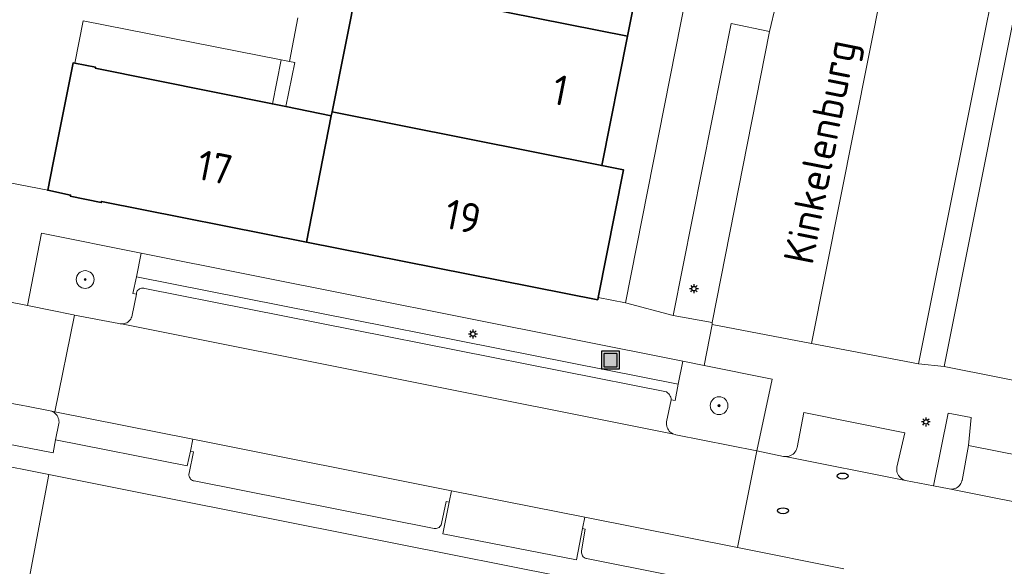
# Model space of a CAD drawing. Header units: metres. Extents: x 152610 to 160096, y 456114 to 462495.
# Tile 134 of 256: x 156635 to 156680, y 459096 to 459121. Entities that reach past the tile are written whole.
import ezdxf
from ezdxf.enums import TextEntityAlignment as Align

# ---------------------------------------------------------------- set-up
doc = ezdxf.new("R2010")
doc.units = ezdxf.units.M
doc.header["$LTSCALE"] = 0.5
doc.layers.get('0').update_dxf_attribs({"linetype": 'CONTINUOUS'})
for name, color, linetype, lineweight in [('B-PV-GR-BEPLANTING_CULTUUR_BODEMBEDEKKER-GV', 251, 'CONTINUOUS', 18), ('B-PV-GR-BOOM-S', 251, 'CONTINUOUS', 25), ('B-PV-GR-HAAG-GV', 251, 'CONTINUOUS', 13), ('B-PV-IE-MEUBILAIR-S', 251, 'CONTINUOUS', 25), ('B-PV-IE-MEUBILAIR_WEGMEUBILAIR_AFVALBAK-S', 251, 'CONTINUOUS', 25), ('B-PV-OG-BEBOUWING-GV', 6, 'CONTINUOUS', 35), ('B-PV-OG-BEBOUWING-T18', 1, 'CONTINUOUS', 18), ('B-PV-OG-TERREIN_BEGROEID-GV', 251, 'CONTINUOUS', 18), ('B-PV-OG-TOPOGRAFIE-T18', 1, 'CONTINUOUS', 18), ('B-PV-VH-ONVERHARD_ZAND-GV', 251, 'CONTINUOUS', 18), ('B-PV-VH-OPENVERHARDING_BETONSTRAATSTEEN-GV', 251, 'CONTINUOUS', 18), ('B-PV-VH-OPENVERHARDING_TEGEL-GV', 251, 'CONTINUOUS', 18)]:
    doc.layers.add(name, color=color, linetype=linetype, lineweight=lineweight)
doc.styles.add('NLCS-ISO', font='NLCS-ISO.ttf')
doc.styles.add('NLCS-ISO-M750-T18', font='NLCS-ISO.ttf', dxfattribs={"height": 1.35})

# ---------------------------------------------------------------- blocks, each defined once
blk = doc.blocks.new('SIE-WEG_AFVALBAK-SO')
h = blk.add_hatch(color=256)
h.dxf.hatch_style = 1
h.paths.add_polyline_path([(-1.5, -1.5), (1.5, -1.5), (1.5, 1.5), (-1.5, 1.5)])
for points in [[(-2, -2), (2, -2), (2, 2), (-2, 2)], [(-1.5, -1.5), (1.5, -1.5), (1.5, 1.5), (-1.5, 1.5)]]:
    blk.add_lwpolyline(points, close=True)
blk = doc.blocks.new('SIE-MEUBILAIR_PAAL_LICHTMAST-SO')
for points in [[(-0.62, 0), (-1, 0)], [(-0.71, 0.71), (-0.44, 0.44)], [(0, 1), (0, 0.62)], [(0.44, 0.44), (0.71, 0.71)], [(1, 0), (0.62, 0)], [(-0.71, -0.71), (-0.44, -0.44)], [(0, -0.62), (0, -1)], [(0.44, -0.44), (0.71, -0.71)]]:
    blk.add_lwpolyline(points)
blk.add_circle((0, 0), 0.5)
blk = doc.blocks.new('SIE-MEUBILAIR_PUT_RIOOLPUT-SO')
blk.add_ellipse((0, 0), major_axis=(1.25, 0), ratio=0.54)
blk = doc.blocks.new('SGR-BOOM_GBKN-SO')
at = {"linetype": 'ByBlock', "lineweight": 18}
h = blk.add_hatch(color=0, dxfattribs=at)
h.dxf.hatch_style = 1
edge = h.paths.add_edge_path()
edge.add_arc((0, 0), 0.25, 0, 360)
at = {"color": 0, "linetype": 'ByBlock', "lineweight": 18}
for radius in [2, 0.25]:
    blk.add_circle((0, 0), radius, dxfattribs=at)
at = {"color": 0, "linetype": 'ByBlock', "lineweight": 18, "style": 'NLCS-ISO'}
blk.add_attdef('SOORT', (2.5, 0), '', height=1.5, dxfattribs=at)

msp = doc.modelspace()

# ---------------------------------------------------------------- linework, layer by layer
at = {"layer": 'B-PV-GR-BEPLANTING_CULTUUR_BODEMBEDEKKER-GV', "flags": 128}
for points in [[(156647.104, 459119.148), (156638.174, 459120.901), (156637.799, 459118.993), (156638.719, 459118.823), (156638.709, 459118.773), (156646.703, 459117.159)], [(156640.79, 459110.434), (156636.282, 459111.333), (156635.65, 459108.079), (156637.731, 459107.653), (156637.778, 459107.644), (156639.776, 459107.269), (156639.835, 459107.254), (156639.896, 459107.247), (156639.957, 459107.248), (156640.017, 459107.257), (156640.076, 459107.274), (156640.132, 459107.298), (156640.184, 459107.33), (156640.232, 459107.368), (156640.275, 459107.412), (156640.311, 459107.461), (156640.34, 459107.514), (156640.363, 459107.571), (156640.378, 459107.63), (156640.378, 459107.633), (156640.566, 459108.585), (156640.402, 459108.623), (156640.578, 459109.372)], [(156665.212, 459105.565), (156665.007, 459104.536), (156664.866, 459103.791), (156664.69, 459103.826), (156664.487, 459102.835), (156664.481, 459102.771), (156664.483, 459102.707), (156664.493, 459102.644), (156664.511, 459102.583), (156664.536, 459102.524), (156664.569, 459102.469), (156664.608, 459102.418), (156664.653, 459102.372), (156664.703, 459102.333), (156664.758, 459102.3), (156664.817, 459102.274), (156664.878, 459102.256), (156664.903, 459102.251), (156668.558, 459101.532), (156669.254, 459104.759), (156666.179, 459105.372)], [(156635.37, 459103.586), (156634.536, 459103.737), (156634.171, 459101.946), (156636.821, 459101.433), (156636.914, 459102.026), (156637.073, 459102.757), (156637.078, 459102.813), (156637.075, 459102.877), (156637.065, 459102.94), (156637.047, 459103.002), (156637.022, 459103.061), (156636.989, 459103.116), (156636.95, 459103.166), (156636.905, 459103.212), (156636.854, 459103.251), (156636.799, 459103.284), (156636.74, 459103.31), (156636.679, 459103.328), (156635.692, 459103.528)]]:
    msp.add_lwpolyline(points, close=True, dxfattribs=at)
at = {"layer": 'B-PV-GR-HAAG-GV', "flags": 128}
for points in [[(156669.121, 459120.424), (156667.398, 459120.78), (156664.784, 459107.632), (156666.535, 459107.304)], [(156647.47, 459119.076), (156647.104, 459119.148), (156646.703, 459117.159), (156647.31, 459117.037), (156647.711, 459119.025)]]:
    msp.add_lwpolyline(points, close=True, dxfattribs=at)
at = {"layer": 'B-PV-OG-BEBOUWING-GV', "flags": 128}
for points in [[(156663.949, 459126.415), (156651.789, 459128.827), (156650.763, 459123.678), (156648.645, 459124.1), (156648.435, 459123.047), (156650.554, 459122.625), (156662.719, 459120.212)], [(156662.719, 459120.212), (156650.554, 459122.625), (156649.394, 459116.805), (156661.562, 459114.38)], [(156648.245, 459110.934), (156649.358, 459116.623), (156647.31, 459117.037), (156646.703, 459117.159), (156638.709, 459118.773), (156638.719, 459118.823), (156637.799, 459118.993), (156637.716, 459119.008), (156636.816, 459114.504), (156636.569, 459113.268), (156637.598, 459113.053), (156637.587, 459113.004), (156638.985, 459112.715), (156638.995, 459112.764)], [(156661.562, 459114.38), (156649.394, 459116.805), (156649.358, 459116.623), (156648.245, 459110.934), (156661.382, 459108.334), (156661.402, 459108.434), (156662.543, 459114.186)]]:
    msp.add_lwpolyline(points, close=True, dxfattribs=at)
at = {"layer": 'B-PV-OG-TERREIN_BEGROEID-GV', "flags": 128}
for points in [[(156665.212, 459105.565), (156640.79, 459110.434), (156640.578, 459109.372), (156665.007, 459104.536)], [(156678.229, 459103.023), (156677.186, 459103.228), (156676.519, 459099.954), (156677.237, 459099.814), (156677.299, 459099.805), (156677.361, 459099.805), (156677.423, 459099.812), (156677.484, 459099.827), (156677.542, 459099.85), (156677.596, 459099.88), (156677.647, 459099.916), (156677.692, 459099.959), (156677.731, 459100.008), (156677.764, 459100.06), (156677.79, 459100.117), (156677.809, 459100.177), (156677.812, 459100.192), (156678.106, 459101.772)]]:
    msp.add_lwpolyline(points, close=True, dxfattribs=at)
msp.add_lwpolyline([(156635.389, 459093.927), (156636.617, 459100.458), (156633.889, 459101.006), (156633.732, 459100.432), (156633.583, 459099.857), (156633.442, 459099.279), (156633.309, 459098.699), (156633.183, 459098.118), (156633.065, 459097.535), (156632.955, 459096.951), (156632.853, 459096.365), (156632.759, 459095.778)], dxfattribs=at)
at = {"layer": 'B-PV-VH-ONVERHARD_ZAND-GV', "flags": 128}
for points in [[(156669.121, 459120.424), (156667.398, 459120.78), (156664.784, 459107.632), (156666.535, 459107.304)], [(156647.47, 459119.076), (156647.104, 459119.148), (156646.703, 459117.159), (156647.31, 459117.037), (156647.711, 459119.025)]]:
    msp.add_lwpolyline(points, close=True, dxfattribs=at)
at = {"layer": 'B-PV-VH-OPENVERHARDING_BETONSTRAATSTEEN-GV', "flags": 128}
for points in [[(156662.638, 459108.191), (156664.784, 459107.632), (156667.398, 459120.78), (156669.121, 459120.424), (156669.412, 459121.621), (156667.649, 459122.006), (156670.235, 459135.206), (156672.015, 459134.869), (156672.287, 459136.042), (156670.492, 459136.42), (156673.072, 459149.555), (156670.889, 459149.916), (156667.635, 459133.522)], [(156679.38, 459148.342), (156674.866, 459149.202), (156672.287, 459136.042), (156672.015, 459134.869), (156669.412, 459121.621), (156669.121, 459120.424), (156666.535, 459107.304), (156666.547, 459107.219), (156671.019, 459106.37)], [(156684.231, 459147.42), (156679.387, 459148.415), (156679.38, 459148.342), (156671.019, 459106.37), (156675.85, 459105.453), (156680.028, 459126.32)], [(156685.336, 459147.076), (156684.231, 459147.42), (156680.028, 459126.32), (156675.85, 459105.453), (156677.004, 459105.32), (156681.008, 459125.366), (156681.321, 459126.935)], [(156665.007, 459104.536), (156640.578, 459109.372), (156640.402, 459108.623), (156640.566, 459108.585), (156640.567, 459108.599), (156640.574, 459108.646), (156640.588, 459108.692), (156640.611, 459108.734), (156640.639, 459108.771), (156640.674, 459108.804), (156640.714, 459108.83), (156640.757, 459108.849), (156640.804, 459108.86), (156640.851, 459108.864), (156640.898, 459108.859), (156640.944, 459108.847), (156664.475, 459104.181), (156664.498, 459104.167), (156664.545, 459104.132), (156664.586, 459104.091), (156664.621, 459104.045), (156664.649, 459103.994), (156664.671, 459103.94), (156664.684, 459103.884), (156664.69, 459103.826), (156664.866, 459103.791)], [(156632.054, 459108.788), (156630.699, 459109.071), (156629.866, 459104.671), (156630.211, 459104.6), (156631.5, 459104.349), (156634.536, 459103.737), (156635.37, 459103.586), (156635.692, 459103.528), (156636.679, 459103.328), (156636.889, 459103.286), (156637.778, 459107.644), (156637.731, 459107.653), (156635.65, 459108.079)], [(156640.898, 459108.859), (156640.851, 459108.864), (156640.804, 459108.86), (156640.757, 459108.849), (156640.714, 459108.83), (156640.674, 459108.804), (156640.639, 459108.771), (156640.611, 459108.734), (156640.588, 459108.692), (156640.574, 459108.646), (156640.567, 459108.599), (156640.566, 459108.585), (156640.378, 459107.633), (156640.378, 459107.63), (156640.363, 459107.571), (156640.34, 459107.514), (156640.311, 459107.461), (156640.275, 459107.412), (156640.232, 459107.368), (156640.184, 459107.33), (156640.132, 459107.298), (156640.076, 459107.274), (156640.017, 459107.257), (156639.957, 459107.248), (156639.896, 459107.247), (156664.817, 459102.274), (156664.758, 459102.3), (156664.703, 459102.333), (156664.653, 459102.372), (156664.608, 459102.418), (156664.569, 459102.469), (156664.536, 459102.524), (156664.511, 459102.583), (156664.493, 459102.644), (156664.483, 459102.707), (156664.481, 459102.771), (156664.487, 459102.835), (156664.69, 459103.826), (156664.684, 459103.884), (156664.671, 459103.94), (156664.649, 459103.994), (156664.621, 459104.045), (156664.586, 459104.091), (156664.545, 459104.132), (156664.498, 459104.167), (156664.475, 459104.181), (156640.944, 459108.847)], [(156636.889, 459103.286), (156643.112, 459102.049), (156654.781, 459099.73), (156660.799, 459098.534), (156667.69, 459097.165), (156668.558, 459101.532), (156664.903, 459102.251), (156664.878, 459102.256), (156664.817, 459102.274), (156639.896, 459107.247), (156639.835, 459107.254), (156639.776, 459107.269), (156637.778, 459107.644)], [(156643.005, 459101.509), (156643.112, 459102.049), (156636.889, 459103.286), (156636.679, 459103.328), (156636.74, 459103.31), (156636.799, 459103.284), (156636.854, 459103.251), (156636.905, 459103.212), (156636.95, 459103.166), (156636.989, 459103.116), (156637.022, 459103.061), (156637.047, 459103.002), (156637.065, 459102.94), (156637.075, 459102.877), (156637.078, 459102.813), (156637.073, 459102.757), (156636.914, 459102.026), (156642.864, 459100.848)], [(156669.827, 459101.266), (156675.269, 459100.195), (156675.189, 459100.219), (156675.131, 459100.246), (156675.078, 459100.28), (156675.028, 459100.32), (156674.984, 459100.366), (156674.946, 459100.417), (156674.915, 459100.473), (156674.892, 459100.532), (156674.875, 459100.594), (156674.867, 459100.657), (156674.867, 459100.721), (156674.874, 459100.784), (156675.226, 459102.342), (156670.681, 459103.255), (156670.372, 459101.678), (156670.363, 459101.641), (156670.341, 459101.58), (156670.313, 459101.523), (156670.277, 459101.469), (156670.235, 459101.42), (156670.187, 459101.377), (156670.135, 459101.341), (156670.078, 459101.31), (156670.017, 459101.288), (156669.955, 459101.273), (156669.891, 459101.266)], [(156654.68, 459099.22), (156654.781, 459099.73), (156643.112, 459102.049), (156643.005, 459101.509), (156643.145, 459101.48), (156642.948, 459100.518), (156642.94, 459100.471), (156642.94, 459100.424), (156642.948, 459100.377), (156642.964, 459100.332), (156642.987, 459100.29), (156643.016, 459100.253), (156643.052, 459100.221), (156643.092, 459100.196), (156643.136, 459100.177), (156643.173, 459100.168), (156653.994, 459098.029), (156654.042, 459098.023), (156654.09, 459098.025), (156654.137, 459098.035), (156654.182, 459098.053), (156654.223, 459098.078), (156654.259, 459098.109), (156654.29, 459098.146), (156654.315, 459098.188), (156654.332, 459098.233), (156654.336, 459098.249), (156654.537, 459099.246)], [(156660.697, 459098.02), (156660.799, 459098.534), (156654.781, 459099.73), (156654.68, 459099.22), (156654.386, 459097.786), (156660.417, 459096.607)]]:
    msp.add_lwpolyline(points, close=True, dxfattribs=at)
for points in [[(156633.133, 459113.931), (156636.569, 459113.268), (156636.816, 459114.504), (156637.716, 459119.008), (156637.799, 459118.993), (156638.174, 459120.901), (156647.104, 459119.148), (156647.47, 459119.076), (156647.848, 459121.038)], [(156632.054, 459108.788), (156635.65, 459108.079), (156636.282, 459111.333), (156640.79, 459110.434), (156665.212, 459105.565), (156666.179, 459105.372), (156666.547, 459107.219), (156666.535, 459107.304), (156664.784, 459107.632), (156662.638, 459108.191), (156661.402, 459108.434), (156661.382, 459108.334), (156648.245, 459110.934), (156638.995, 459112.764), (156638.985, 459112.715), (156637.587, 459113.004), (156637.598, 459113.053), (156636.569, 459113.268), (156633.133, 459113.931)], [(156725.727, 459095.647), (156677.004, 459105.32), (156675.85, 459105.453), (156671.019, 459106.37), (156666.547, 459107.219), (156666.179, 459105.372), (156669.254, 459104.759), (156668.558, 459101.532), (156669.763, 459101.275), (156669.827, 459101.266), (156669.891, 459101.266), (156669.955, 459101.273), (156670.017, 459101.288), (156670.078, 459101.31), (156670.135, 459101.341), (156670.187, 459101.377), (156670.235, 459101.42), (156670.277, 459101.469), (156670.313, 459101.523), (156670.341, 459101.58), (156670.363, 459101.641), (156670.372, 459101.678), (156670.681, 459103.255), (156675.226, 459102.342), (156674.874, 459100.784), (156674.867, 459100.721), (156674.867, 459100.657), (156674.875, 459100.594), (156674.892, 459100.532), (156674.915, 459100.473), (156674.946, 459100.417), (156674.984, 459100.366), (156675.028, 459100.32), (156675.078, 459100.28), (156675.131, 459100.246), (156675.189, 459100.219), (156675.269, 459100.195), (156676.519, 459099.954), (156677.186, 459103.228), (156678.229, 459103.023), (156678.106, 459101.772), (156681.826, 459101.031)], [(156681.826, 459101.031), (156678.106, 459101.772), (156677.812, 459100.192), (156677.809, 459100.177), (156677.79, 459100.117), (156677.764, 459100.06), (156677.731, 459100.008), (156677.692, 459099.959), (156677.647, 459099.916), (156677.596, 459099.88), (156677.542, 459099.85), (156677.484, 459099.827), (156677.423, 459099.812), (156677.361, 459099.805), (156677.299, 459099.805), (156681.909, 459098.881)], [(156719.071, 459091.515), (156682.938, 459098.677), (156682.877, 459098.689), (156681.909, 459098.881), (156677.299, 459099.805), (156677.237, 459099.814), (156676.519, 459099.954), (156675.269, 459100.195), (156669.827, 459101.266), (156669.763, 459101.275), (156668.558, 459101.532), (156667.69, 459097.165), (156672.483, 459096.212)], [(156672.483, 459096.212), (156667.69, 459097.165), (156660.799, 459098.534), (156660.697, 459098.02), (156660.818, 459097.997), (156660.65, 459097.025), (156660.644, 459096.976), (156660.646, 459096.927), (156660.655, 459096.879), (156660.673, 459096.834), (156660.698, 459096.791), (156660.729, 459096.753), (156660.766, 459096.721), (156660.807, 459096.695), (156660.853, 459096.677), (156660.877, 459096.67), (156671.675, 459094.527)]]:
    msp.add_lwpolyline(points, dxfattribs=at)
at = {"layer": 'B-PV-VH-OPENVERHARDING_TEGEL-GV', "flags": 128}
for points in [[(156595.861, 459108.561), (156628.151, 459102.152), (156631.086, 459101.569), (156631.1, 459101.566), (156633.889, 459101.006), (156636.617, 459100.458), (156640.153, 459099.748), (156671.929, 459093.441)], [(156671.675, 459094.527), (156660.877, 459096.67), (156660.853, 459096.677), (156660.807, 459096.695), (156660.766, 459096.721), (156660.729, 459096.753), (156660.698, 459096.791), (156660.673, 459096.834), (156660.655, 459096.879), (156660.646, 459096.927), (156660.644, 459096.976), (156660.65, 459097.025), (156660.818, 459097.997), (156660.697, 459098.02), (156660.417, 459096.607), (156654.386, 459097.786), (156654.68, 459099.22), (156654.537, 459099.246), (156654.336, 459098.249), (156654.332, 459098.233), (156654.315, 459098.188), (156654.29, 459098.146), (156654.259, 459098.109), (156654.223, 459098.078), (156654.182, 459098.053), (156654.137, 459098.035), (156654.09, 459098.025), (156654.042, 459098.023), (156653.994, 459098.029), (156643.173, 459100.168), (156643.136, 459100.177), (156643.092, 459100.196), (156643.052, 459100.221), (156643.016, 459100.253), (156642.987, 459100.29), (156642.964, 459100.332), (156642.948, 459100.377), (156642.94, 459100.424), (156642.94, 459100.471), (156642.948, 459100.518), (156643.145, 459101.48), (156643.005, 459101.509), (156642.864, 459100.848), (156636.914, 459102.026), (156636.821, 459101.433), (156634.171, 459101.946)]]:
    msp.add_lwpolyline(points, dxfattribs=at)

# ---------------------------------------------------------------- block references
at = {"layer": 'B-PV-GR-BOOM-S', "xscale": 0.2, "yscale": 0.2, "zscale": 0.2}
for p in [(156638.258, 459109.246), (156666.852, 459103.562)]:
    msp.add_blockref('SGR-BOOM_GBKN-SO', p, dxfattribs=at)
at = {"layer": 'B-PV-IE-MEUBILAIR-S', "xscale": 0.2, "yscale": 0.2, "zscale": 0.2}
for name, p in [('SIE-MEUBILAIR_PAAL_LICHTMAST-SO', (156665.717, 459108.833)), ('SIE-MEUBILAIR_PAAL_LICHTMAST-SO', (156655.75, 459106.79)), ('SIE-MEUBILAIR_PAAL_LICHTMAST-SO', (156676.181, 459102.829)), ('SIE-MEUBILAIR_PUT_RIOOLPUT-SO', (156672.426, 459100.39)), ('SIE-MEUBILAIR_PUT_RIOOLPUT-SO', (156669.737, 459098.825))]:
    msp.add_blockref(name, p, dxfattribs=at)
at = {"layer": 'B-PV-IE-MEUBILAIR_WEGMEUBILAIR_AFVALBAK-S', "xscale": 0.2, "yscale": 0.2, "zscale": 0.2}
msp.add_blockref('SIE-WEG_AFVALBAK-SO', (156661.954, 459105.619), dxfattribs=at)

# ---------------------------------------------------------------- texts
at = {"layer": 'B-PV-OG-BEBOUWING-T18', "style": 'NLCS-ISO-M750-T18'}
for s, p in [('1', (156659.688, 459117.782)), ('17', (156644.105, 459114.301)), ('19', (156655.299, 459112.086))]:
    msp.add_text(s, height=1.35, rotation=348.8, dxfattribs=at).set_placement(p, align=Align.MIDDLE)
at = {"layer": 'B-PV-OG-TOPOGRAFIE-T18', "style": 'NLCS-ISO-M750-T18'}
msp.add_text('Kinkelenburg', height=1.35, rotation=78.8, dxfattribs=at).set_placement((156671.598, 459114.975), align=Align.MIDDLE)

doc.saveas('drawing.dxf')
